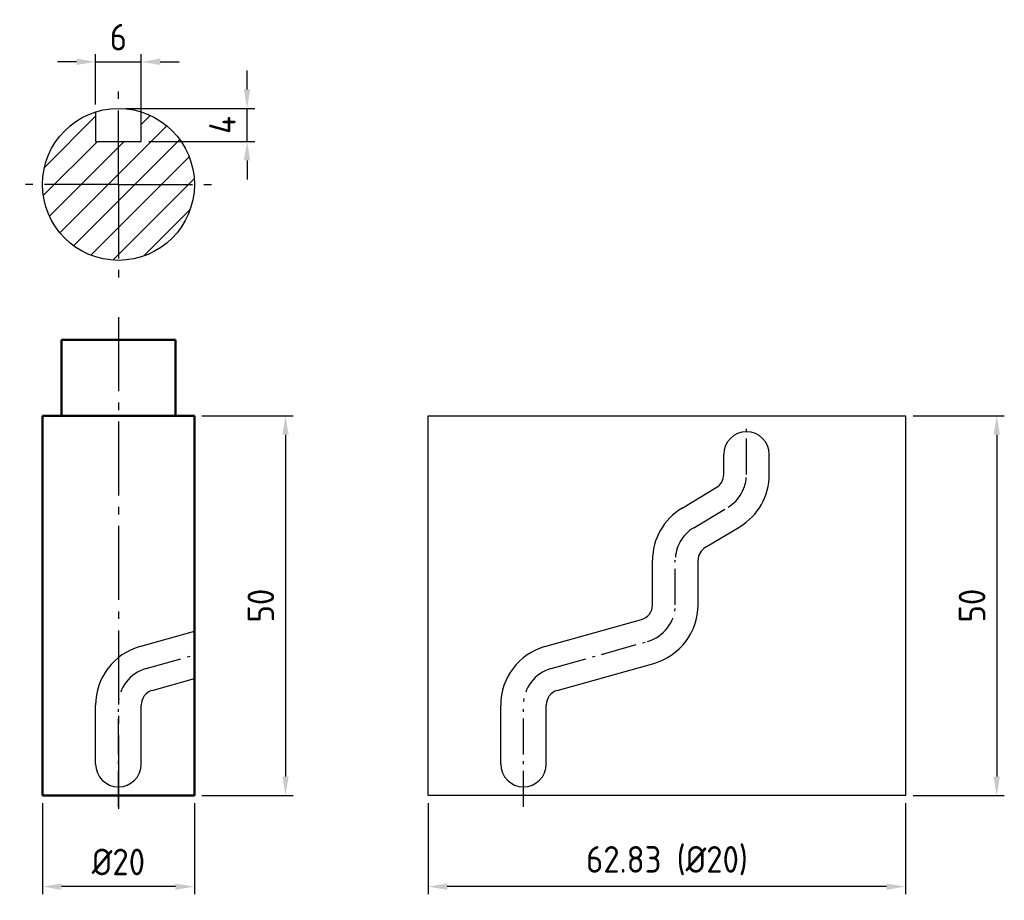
# Model space of a CAD drawing. Header units: millimetres. Extents: x -5 to 125, y 73 to 189.
import ezdxf

# ---------------------------------------------------------------- set-up
doc = ezdxf.new("R2010")
doc.units = ezdxf.units.MM
doc.linetypes.add('AM_DIN_G_W050', pattern=[13.75, 9.75, -1.5, 1, -1.5])
doc.linetypes.add('AM_DIN_G_W050x2', pattern=[6.875, 4.75, -0.875, 0.375, -0.875])
for name, color, linetype, lineweight in [('AM_5', 3, 'Continuous', 25), ('AM_7', 4, 'AM_DIN_G_W050', 25), ('AM_8', 1, 'Continuous', 25), ('AM_REFDIM', 4, 'Continuous', 25), ('AM_VIS', 7, 'Continuous', 50)]:
    doc.layers.add(name, color=color, linetype=linetype, lineweight=lineweight)
doc.styles.get("Standard").update_dxf_attribs({"font": 'ISOCP.SHX'})
doc.dimstyles.new('AM_DIN', dxfattribs={"dimtxt": 3.5, "dimasz": 2.5, "dimexe": 1, "dimexo": 1, "dimgap": 1.5, "dimtad": 1, "dimdsep": 46, "dimtxsty": 'Standard', "dimcen": 0, "dimclrd": 256, "dimclre": 256, "dimclrt": 2, "dimadec": 0, "dimazin": 2, "dimtp": 0.1, "dimtm": 0.1, "dimtfac": 0.71, "dimtdec": 3, "dimtmove": 0, "dimatfit": 3, "dimfxl": 0, "dimlwd": -1, "dimlwe": -1, "dimarcsym": 0})

# ---------------------------------------------------------------- blocks, each defined once
blk = doc.blocks.new('*D0')
at = {"layer": 'AM_5'}
for p, q in [((48.79, 85.42), (48.79, 73.42)), ((111.62, 85.42), (111.62, 73.42)), ((109.12, 74.42), (51.29, 74.42))]:
    blk.add_line(p, q, dxfattribs=at)
for points in [[(51.29, 74.83), (51.29, 74), (48.79, 74.42)], [(109.12, 74.83), (109.12, 74), (111.62, 74.42)]]:
    blk.add_solid(points, dxfattribs=at)
at = {"layer": 'Defpoints', "color": 0}
for p in [(48.79, 86.42), (111.62, 86.42), (48.79, 74.42)]:
    blk.add_point(p, dxfattribs=at)
at = {"layer": 'AM_5', "color": 2, "insert": (80.2, 77.84), "char_height": 3.5, "attachment_point": 5}
blk.add_mtext('62.83 (%%C20)', dxfattribs=at)
blk = doc.blocks.new('*D1')
at = {"layer": 'AM_REFDIM'}
for p, q in [((18.99, 136.42), (30.99, 136.42)), ((29.99, 133.92), (29.99, 88.92)), ((18.99, 86.42), (30.99, 86.42))]:
    blk.add_line(p, q, dxfattribs=at)
for points in [[(29.58, 133.92), (30.41, 133.92), (29.99, 136.42)], [(29.58, 88.92), (30.41, 88.92), (29.99, 86.42)]]:
    blk.add_solid(points, dxfattribs=at)
at = {"layer": 'Defpoints', "color": 0}
for p in [(17.99, 136.42), (17.99, 86.42), (29.99, 86.42)]:
    blk.add_point(p, dxfattribs=at)
at = {"layer": 'AM_REFDIM', "color": 2, "insert": (26.74, 111.42), "char_height": 3.5, "attachment_point": 5, "rotation": 90}
blk.add_mtext('50', dxfattribs=at)
blk = doc.blocks.new('*D2')
at = {"layer": 'AM_5'}
for p, q in [((112.62, 136.42), (124.62, 136.42)), ((123.62, 133.92), (123.62, 88.92)), ((112.62, 86.42), (124.62, 86.42))]:
    blk.add_line(p, q, dxfattribs=at)
for points in [[(123.2, 133.92), (124.04, 133.92), (123.62, 136.42)], [(123.2, 88.92), (124.04, 88.92), (123.62, 86.42)]]:
    blk.add_solid(points, dxfattribs=at)
at = {"layer": 'Defpoints', "color": 0}
for p in [(111.62, 136.42), (111.62, 86.42), (123.62, 86.42)]:
    blk.add_point(p, dxfattribs=at)
at = {"layer": 'AM_5', "color": 2, "insert": (120.37, 111.42), "char_height": 3.5, "attachment_point": 5, "rotation": 90}
blk.add_mtext('50', dxfattribs=at)
blk = doc.blocks.new('*D5')
at = {"layer": 'AM_REFDIM'}
for p, q in [((-2.01, 85.42), (-2.01, 73.42)), ((17.99, 85.42), (17.99, 73.42)), ((15.49, 74.42), (0.49, 74.42))]:
    blk.add_line(p, q, dxfattribs=at)
for points in [[(0.49, 74.83), (0.49, 74), (-2.01, 74.42)], [(15.49, 74.83), (15.49, 74), (17.99, 74.42)]]:
    blk.add_solid(points, dxfattribs=at)
at = {"layer": 'Defpoints', "color": 0}
for p in [(-2.01, 86.42), (17.99, 86.42), (-2.01, 74.42)]:
    blk.add_point(p, dxfattribs=at)
at = {"layer": 'AM_REFDIM', "color": 2, "insert": (7.99, 77.67), "char_height": 3.5, "attachment_point": 5}
blk.add_mtext('%%c20', dxfattribs=at)
blk = doc.blocks.new('*D6')
at = {"layer": 'AM_5'}
for p, q in [((2.49, 183.01), (-0.01, 183.01)), ((4.99, 177.41), (4.99, 184.01)), ((4.99, 183.01), (10.99, 183.01)), ((10.99, 173.53), (10.99, 184.01)), ((13.49, 183.01), (15.99, 183.01))]:
    blk.add_line(p, q, dxfattribs=at)
for points in [[(2.49, 183.43), (2.49, 182.6), (4.99, 183.01)], [(13.49, 183.43), (13.49, 182.6), (10.99, 183.01)]]:
    blk.add_solid(points, dxfattribs=at)
at = {"layer": 'Defpoints', "color": 0}
for p in [(10.99, 183.01), (4.99, 176.41), (10.99, 172.53)]:
    blk.add_point(p, dxfattribs=at)
at = {"layer": 'AM_5', "color": 2, "insert": (7.99, 186.26), "char_height": 3.5, "attachment_point": 5}
blk.add_mtext('6', dxfattribs=at)
blk = doc.blocks.new('*D7')
at = {"layer": 'AM_5'}
for p, q in [((24.93, 179.38), (24.93, 181.88)), ((8.99, 176.88), (25.93, 176.88)), ((24.93, 172.53), (24.93, 176.88)), ((11.99, 172.53), (25.93, 172.53)), ((24.93, 170.03), (24.93, 167.53))]:
    blk.add_line(p, q, dxfattribs=at)
for points in [[(24.51, 179.38), (25.34, 179.38), (24.93, 176.88)], [(24.51, 170.03), (25.34, 170.03), (24.93, 172.53)]]:
    blk.add_solid(points, dxfattribs=at)
at = {"layer": 'Defpoints', "color": 0}
for p in [(7.99, 176.88), (24.93, 176.88), (10.99, 172.53)]:
    blk.add_point(p, dxfattribs=at)
at = {"layer": 'AM_5', "color": 2, "insert": (21.68, 174.7), "char_height": 3.5, "attachment_point": 5, "rotation": 90}
blk.add_mtext('4', dxfattribs=at)

msp = doc.modelspace()

# ---------------------------------------------------------------- hatches: boundary and pattern name
at = {"layer": 'AM_8'}
h = msp.add_hatch(dxfattribs=at)
h.set_pattern_fill('_U', color=256, scale=2.5, angle=45, style=0, pattern_type=0)
h.set_pattern_definition([(45, (0, -13), (-1.767767, 1.767767), [])])
edge = h.paths.add_edge_path()
edge.add_arc((7.995, 166.875), 10, 107.4576, 432.5424)
edge.add_line((10.995, 176.415), (10.995, 172.529))
edge.add_line((10.995, 172.529), (4.995, 172.529))
edge.add_line((4.995, 172.529), (4.995, 176.415))

# ---------------------------------------------------------------- linework, layer by layer
for p, q in [((4.995, 176.415), (4.995, 172.529)), ((10.995, 172.529), (10.995, 176.415)), ((4.995, 172.529), (10.995, 172.529)), ((87.674, 128.673), (87.674, 131.316)), ((93.674, 128.673), (93.674, 131.316)), ((82.189, 124.251), (86.703, 126.958)), ((85.275, 119.106), (89.789, 121.813)), ((78.304, 111.521), (78.304, 117.39)), ((84.304, 111.521), (84.304, 117.39)), ((64.15, 106.027), (76.845, 109.596)), ((10.83, 106.027), (17.995, 108.041)), ((65.774, 100.251), (78.469, 103.82)), ((12.454, 100.251), (17.995, 101.809)), ((4.995, 90.561), (4.995, 98.325)), ((10.995, 90.561), (10.995, 98.325)), ((58.315, 90.561), (58.315, 98.325)), ((64.315, 90.561), (64.315, 98.325))]:
    msp.add_line(p, q)
msp.add_lwpolyline([(48.788, 136.415), (111.618, 136.415), (111.618, 86.415), (48.788, 86.415)], close=True)
msp.add_circle((7.995, 166.875), 10)
for centre, radius, start, end in [((90.674, 131.316), 3, 0, 180), ((85.674, 128.673), 2, 300.95478, 0), ((85.674, 128.673), 8, 300.95478, 0), ((86.304, 117.39), 8, 120.95478, 180), ((86.304, 117.39), 2, 120.95478, 180), ((76.304, 111.521), 2, 285.70334, 360), ((76.304, 111.521), 8, 285.70334, 360), ((12.995, 98.325), 8, 105.70334, 180), ((66.315, 98.325), 8, 105.70334, 180), ((12.995, 98.325), 2, 105.70334, 180), ((66.315, 98.325), 2, 105.70334, 180), ((7.995, 90.561), 3, 180, 0), ((61.315, 90.561), 3, 180, 0)]:
    msp.add_arc(centre, radius, start, end)
at = {"layer": 'AM_7'}
for p, q in [((7.995, 166.875), (7.995, 179.875)), ((7.995, 166.875), (-5.005, 166.875)), ((7.995, 166.875), (20.995, 166.875)), ((7.995, 166.875), (7.995, 153.875)), ((7.995, 149.415), (7.995, 83.664))]:
    msp.add_line(p, q, dxfattribs=at)
at = {"layer": 'AM_7', "linetype": 'AM_DIN_G_W050x2'}
for points in [[(61.315, 84.932), (61.315, 98.325, -0.3360353), (64.962, 103.139), (77.657, 106.708, 0.3360353), (81.304, 111.521), (81.304, 117.39, -0.263489), (83.732, 121.678), (88.246, 124.385, 0.263489), (90.674, 128.673), (90.674, 135.236)], [(7.995, 84.932), (7.995, 98.325, -0.3360353), (11.642, 103.139), (17.995, 104.925)]]:
    msp.add_lwpolyline(points, format="xyb", dxfattribs=at)
at = {"layer": 'AM_VIS'}
for p, q in [((0.495, 146.415), (0.495, 136.415)), ((0.495, 146.415), (7.995, 146.415)), ((7.995, 146.415), (15.495, 146.415)), ((15.495, 146.415), (15.495, 136.415)), ((-2.005, 136.415), (-2.005, 86.415)), ((-2.005, 136.415), (7.995, 136.415)), ((7.995, 136.415), (17.995, 136.415)), ((17.995, 136.415), (17.995, 86.415)), ((7.995, 86.415), (-2.005, 86.415)), ((17.995, 86.415), (7.995, 86.415))]:
    msp.add_line(p, q, dxfattribs=at)

# ---------------------------------------------------------------- dimensions: what is measured, and where the dimension line sits
at = {"layer": 'AM_5'}
dim = msp.add_linear_dim(base=(10.995, 183.014), p1=(4.995, 176.415), p2=(10.995, 172.529), dimstyle='AM_DIN', dxfattribs=at)
dim.commit()
dim.dimension.update_dxf_attribs({"geometry": '*D6', "text_midpoint": (7.995, 186.264)})
dim = msp.add_linear_dim(base=(24.928, 176.875), p1=(10.995, 172.529), p2=(7.995, 176.875), angle=90, dimstyle='AM_DIN', override={"dimdec": 0}, dxfattribs=at)
dim.commit()
dim.dimension.update_dxf_attribs({"geometry": '*D7', "text_midpoint": (24.928, 174.702), "dimtype": 160})
dim = msp.add_linear_dim(base=(123.618, 86.415), p1=(111.618, 136.415), p2=(111.618, 86.415), angle=90, dimstyle='AM_DIN', dxfattribs=at)
dim.commit()
dim.dimension.update_dxf_attribs({"geometry": '*D2', "text_midpoint": (120.368, 111.415)})
dim = msp.add_linear_dim(base=(48.788, 74.415), p1=(111.618, 86.415), p2=(48.788, 86.415), angle=0, text='<> (%%C20)', dimstyle='AM_DIN', dxfattribs=at)
dim.commit()
dim.dimension.update_dxf_attribs({"geometry": '*D0', "text_midpoint": (80.203, 77.84)})
at = {"layer": 'AM_REFDIM'}
dim = msp.add_linear_dim(base=(29.995, 86.415), p1=(17.995, 136.415), p2=(17.995, 86.415), angle=90, dimstyle='AM_DIN', dxfattribs=at)
dim.commit()
dim.dimension.update_dxf_attribs({"geometry": '*D1', "text_midpoint": (26.745, 111.415)})
dim = msp.add_linear_dim(base=(-2.005, 74.415), p1=(17.995, 86.415), p2=(-2.005, 86.415), angle=0, text='%%c<>', dimstyle='AM_DIN', dxfattribs=at)
dim.commit()
dim.dimension.update_dxf_attribs({"geometry": '*D5', "text_midpoint": (7.995, 77.666)})

doc.saveas('drawing.dxf')
